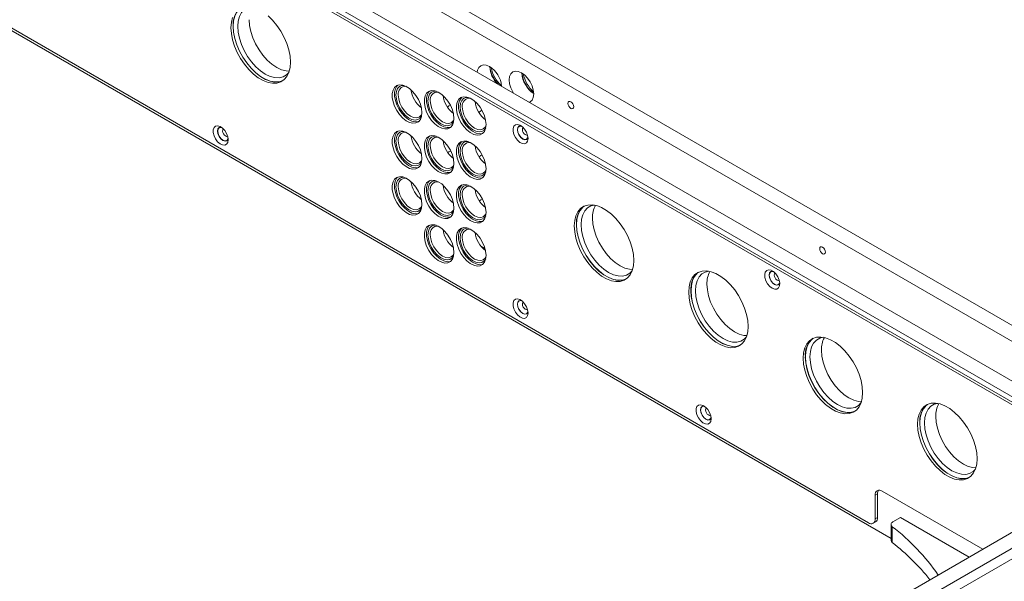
# Model space of a CAD drawing. Header units: millimetres. Extents: x -1824 to 791, y 646 to 1974.
# Tile 10 of 13: x 158 to 462, y 1292 to 1466. Entities that reach past the tile are written whole.
import ezdxf

# ---------------------------------------------------------------- set-up
doc = ezdxf.new("R2010")
doc.units = ezdxf.units.MM

msp = doc.modelspace()

# ---------------------------------------------------------------- linework, layer by layer
at = {"linetype": 'Continuous', "lineweight": 15}
for p, q in [((519.64, 1339.37), (19.72, 1627.97)), ((515.4, 1336.92), (15.47, 1625.52)), ((4.87, 1619.4), (504.79, 1330.8)), ((0.62, 1616.95), (500.55, 1328.35)), ((490.65, 1331.62), (9.11, 1609.6)), ((491.36, 1332.03), (9.82, 1610.01)), ((426.94, 1305.52), (68.41, 1512.5)), ((79.82, 1506.73), (419.94, 1310.38)), ((720.11, 1455.1), (317.26, 1222.54)), ((724.35, 1452.65), (318.87, 1218.57)), ((319.66, 1215.76), (724.35, 1449.38)), ((300.23, 1395.82), (301.48, 1395.09)), ((422.06, 1318.95), (422.77, 1319.36)), ((422.06, 1311.61), (422.06, 1318.95)), ((422.77, 1312.01), (422.77, 1319.36)), ((424.18, 1320.18), (455.29, 1302.22)), ((422.06, 1311.61), (422.77, 1312.01)), ((429.84, 1312.01), (427.53, 1310.68)), ((451.04, 1299.77), (429.84, 1312.01)), ((421.44, 1310.23), (422.15, 1310.64)), ((426.94, 1309.86), (426.94, 1304.96)), ((427.33, 1309.18), (427.33, 1304.28))]:
    msp.add_line(p, q, dxfattribs=at)
at = {"linetype": 'Continuous', "lineweight": 15, "flags": 128}
for points in [[(226.07, 1469.4), (225.66, 1469.07), (224.83, 1468.08), (224.22, 1466.83), (223.84, 1465.34), (223.72, 1463.67), (223.84, 1461.85), (224.22, 1459.93), (224.83, 1457.98), (225.66, 1456.03), (226.68, 1454.14), (227.88, 1452.38), (229.22, 1450.77), (230.65, 1449.37), (232.15, 1448.22), (233.67, 1447.34), (235.17, 1446.77), (236.6, 1446.51), (237.94, 1446.57), (239.05, 1446.91)], [(229.18, 1469.72), (228.14, 1469.46), (227.09, 1468.85), (226.24, 1467.94), (225.62, 1466.75), (225.23, 1465.32), (225.1, 1463.68)], [(223.51, 1466.42), (223.14, 1464.93), (223.01, 1463.26), (223.14, 1461.44), (223.51, 1459.52), (224.12, 1457.57), (224.95, 1455.62), (225.98, 1453.74), (227.17, 1451.97), (228.51, 1450.36), (229.95, 1448.96), (231.44, 1447.81), (232.96, 1446.94), (234.46, 1446.36), (235.89, 1446.1), (237.23, 1446.16), (238.43, 1446.55), (239.46, 1447.24), (240.29, 1448.23), (240.9, 1449.49), (241.27, 1450.97), (241.39, 1452.65)], [(241.39, 1452.65), (241.27, 1454.47), (240.9, 1456.38), (240.29, 1458.34), (239.46, 1460.28), (238.43, 1462.17), (237.23, 1463.94), (235.89, 1465.54), (234.46, 1466.94)], [(238.86, 1446.79), (237.95, 1446.53), (236.61, 1446.47), (235.17, 1446.73), (233.67, 1447.31), (232.15, 1448.19), (230.65, 1449.34), (229.21, 1450.75), (227.87, 1452.36), (226.66, 1454.13), (225.63, 1456.02), (224.8, 1457.97), (224.19, 1459.94), (223.81, 1461.86), (223.69, 1463.68)], [(225.1, 1463.68), (225.23, 1461.9), (225.62, 1460.02), (226.24, 1458.11), (227.09, 1456.21), (228.14, 1454.4), (229.36, 1452.71), (230.7, 1451.21), (232.14, 1449.94), (233.62, 1448.94), (235.1, 1448.23), (236.53, 1447.85), (237.87, 1447.8), (239.09, 1448.08), (240.14, 1448.68), (240.88, 1449.45)], [(228.64, 1465.73), (228.77, 1463.94), (229.15, 1462.07), (229.78, 1460.15), (230.63, 1458.26), (231.68, 1456.44), (232.89, 1454.75), (234.24, 1453.25), (235.67, 1451.98), (237.15, 1450.98), (238.63, 1450.27), (240.06, 1449.89), (241.01, 1449.82)], [(299.11, 1449.54), (299.21, 1450.13), (299.59, 1450.97), (300.19, 1451.53), (300.98, 1451.77), (301.89, 1451.68), (302.87, 1451.26)], [(310.32, 1443.07), (310.09, 1443.44), (309.49, 1444.69), (309.11, 1445.96), (308.98, 1447.17), (309.11, 1448.22), (309.49, 1449.06), (310.09, 1449.62), (310.88, 1449.86), (311.79, 1449.77), (312.77, 1449.35)], [(312.77, 1449.35), (313.75, 1448.64), (314.66, 1447.67), (315.44, 1446.53), (316.04, 1445.28), (316.42, 1444), (316.55, 1442.8), (316.42, 1441.74), (316.04, 1440.91), (315.44, 1440.35), (315.22, 1440.24)], [(282.01, 1437.03), (281.88, 1438.32), (281.52, 1439.69), (280.93, 1441.06), (280.16, 1442.36), (279.23, 1443.5), (278.21, 1444.45), (277.14, 1445.14), (276.09, 1445.53), (275.11, 1445.61), (274.26, 1445.36), (273.57, 1444.82), (273.09, 1443.99), (272.85, 1442.93), (272.85, 1441.7), (273.09, 1440.36), (273.57, 1438.98), (274.26, 1437.64), (275.11, 1436.41), (276.09, 1435.36), (277.14, 1434.54), (278.21, 1433.99), (279.23, 1433.76), (280.16, 1433.84), (280.93, 1434.24), (281.52, 1434.93), (281.88, 1435.88), (282.01, 1437.03)], [(274.53, 1445.48), (274.28, 1445.22), (273.8, 1444.4), (273.55, 1443.34), (273.55, 1442.11), (273.8, 1440.77), (274.28, 1439.39), (274.96, 1438.05), (275.82, 1436.82), (276.8, 1435.77), (277.85, 1434.95), (278.92, 1434.4), (279.94, 1434.17), (280.86, 1434.25), (281, 1434.29)], [(273.98, 1442.48), (274.11, 1443.59), (274.49, 1444.48), (275.1, 1445.1), (275.9, 1445.4), (276.46, 1445.42)], [(281.91, 1435.99), (281.46, 1435.35), (280.76, 1434.89), (279.88, 1434.75), (278.89, 1434.95), (277.86, 1435.47), (276.84, 1436.29), (275.9, 1437.34), (275.1, 1438.56), (274.49, 1439.88), (274.11, 1441.22), (273.98, 1442.48)], [(274.69, 1442.48), (274.82, 1441.27), (275.2, 1440), (275.8, 1438.75), (276.58, 1437.6), (277.49, 1436.64), (278.47, 1435.93), (279.45, 1435.51), (280.36, 1435.42), (281.15, 1435.66), (281.75, 1436.22), (282, 1436.67)], [(291.91, 1435.26), (291.78, 1436.55), (291.42, 1437.92), (290.83, 1439.29), (290.06, 1440.58), (289.13, 1441.73), (288.11, 1442.68), (287.04, 1443.36), (285.99, 1443.76), (285.01, 1443.83), (284.16, 1443.59), (283.47, 1443.05), (282.99, 1442.22), (282.75, 1441.16), (282.75, 1439.93), (282.99, 1438.59), (283.47, 1437.21), (284.16, 1435.87), (285.01, 1434.64), (285.99, 1433.59), (287.04, 1432.77), (288.11, 1432.22), (289.13, 1431.99), (290.06, 1432.07), (290.83, 1432.47), (291.42, 1433.16), (291.78, 1434.11), (291.91, 1435.26)], [(284.43, 1443.71), (284.18, 1443.45), (283.7, 1442.63), (283.45, 1441.57), (283.45, 1440.34), (283.7, 1439), (284.18, 1437.62), (284.86, 1436.28), (285.72, 1435.05), (286.7, 1434), (287.75, 1433.18), (288.82, 1432.63), (289.84, 1432.4), (290.76, 1432.48), (290.89, 1432.52)], [(283.88, 1440.71), (284.01, 1441.82), (284.39, 1442.71), (285, 1443.33), (285.8, 1443.63), (286.36, 1443.65)], [(301.81, 1433.35), (301.68, 1434.64), (301.32, 1436.01), (300.73, 1437.38), (299.95, 1438.67), (299.03, 1439.82), (298.01, 1440.77), (296.94, 1441.45), (295.89, 1441.85), (294.91, 1441.92), (294.06, 1441.68), (293.37, 1441.14), (292.89, 1440.31), (292.65, 1439.25), (292.65, 1438.02), (292.89, 1436.68), (293.37, 1435.3), (294.06, 1433.96), (294.91, 1432.73), (295.89, 1431.68), (296.94, 1430.86), (298.01, 1430.31), (299.03, 1430.08), (299.95, 1430.16), (300.73, 1430.56), (301.32, 1431.25), (301.68, 1432.2), (301.81, 1433.35)], [(291.81, 1434.22), (291.36, 1433.58), (290.65, 1433.12), (289.78, 1432.98), (288.79, 1433.18), (287.76, 1433.7), (286.74, 1434.51), (285.8, 1435.57), (285, 1436.79), (284.39, 1438.11), (284.01, 1439.44), (283.88, 1440.71)], [(284.59, 1440.71), (284.72, 1439.5), (285.1, 1438.23), (285.7, 1436.98), (286.48, 1435.83), (287.39, 1434.87), (288.37, 1434.16), (289.35, 1433.74), (290.26, 1433.65), (291.05, 1433.89), (291.65, 1434.45), (291.9, 1434.9)], [(289.87, 1438.77), (290.29, 1439.11), (290.82, 1439.31)], [(294.33, 1441.8), (294.08, 1441.54), (293.6, 1440.72), (293.35, 1439.66), (293.35, 1438.43), (293.6, 1437.09), (294.08, 1435.71), (294.76, 1434.37), (295.62, 1433.14), (296.6, 1432.09), (297.65, 1431.27), (298.72, 1430.72), (299.74, 1430.49), (300.66, 1430.57), (300.75, 1430.6)], [(293.78, 1438.8), (293.91, 1439.91), (294.29, 1440.8), (294.9, 1441.42), (295.7, 1441.72), (296.26, 1441.74)], [(328.02, 1440.4), (328.35, 1440.13), (328.64, 1439.74), (328.83, 1439.3), (328.9, 1438.87), (328.83, 1438.52), (328.64, 1438.3), (328.35, 1438.24), (328.02, 1438.36), (327.68, 1438.63), (327.39, 1439.02), (327.2, 1439.46), (327.13, 1439.89), (327.2, 1440.24), (327.39, 1440.46), (327.68, 1440.52), (328.02, 1440.4)], [(301.71, 1432.31), (301.26, 1431.67), (300.55, 1431.21), (299.68, 1431.07), (298.69, 1431.27), (297.66, 1431.79), (296.64, 1432.6), (295.7, 1433.66), (294.9, 1434.88), (294.29, 1436.2), (293.91, 1437.54), (293.78, 1438.8)], [(294.49, 1438.8), (294.62, 1437.59), (294.99, 1436.32), (295.6, 1435.07), (296.38, 1433.92), (297.29, 1432.96), (298.27, 1432.25), (299.25, 1431.83), (300.16, 1431.74), (300.95, 1431.98), (301.55, 1432.54), (301.8, 1432.99)], [(299.61, 1437.1), (300.19, 1437.63), (300.52, 1437.78)], [(222.16, 1428.64), (222.04, 1427.84), (221.67, 1427.27), (221.1, 1426.99), (220.4, 1427.04), (219.64, 1427.41), (218.89, 1428.06), (218.25, 1428.91), (217.78, 1429.89), (217.53, 1430.87), (217.53, 1431.76), (217.78, 1432.45), (218.25, 1432.88), (218.89, 1432.99), (219.64, 1432.78), (220.4, 1432.27), (221.1, 1431.5), (221.67, 1430.58), (222.04, 1429.59), (222.16, 1428.64)], [(314.79, 1429.05), (314.67, 1428.25), (314.3, 1427.68), (313.74, 1427.41), (313.03, 1427.46), (312.27, 1427.83), (311.52, 1428.48), (310.88, 1429.33), (310.41, 1430.3), (310.16, 1431.29), (310.16, 1432.17), (310.41, 1432.87), (310.88, 1433.3), (311.52, 1433.41), (312.27, 1433.2), (313.03, 1432.68), (313.74, 1431.92), (314.3, 1430.99), (314.67, 1430), (314.79, 1429.05)], [(312.75, 1432.91), (312.53, 1432.95), (311.99, 1432.85), (311.63, 1432.43), (311.5, 1431.77), (311.63, 1430.96), (311.99, 1430.13), (312.53, 1429.4), (313.17, 1428.89), (313.8, 1428.67), (314.34, 1428.77), (314.7, 1429.19), (314.77, 1429.4)], [(312.85, 1432.84), (312.54, 1432.9), (312.02, 1432.8), (311.66, 1432.4), (311.54, 1431.75), (311.66, 1430.96), (312.02, 1430.15), (312.54, 1429.43), (313.17, 1428.93), (313.79, 1428.72), (314.32, 1428.82), (314.67, 1429.22), (314.76, 1429.52)], [(220.12, 1432.49), (219.9, 1432.53), (219.36, 1432.43), (219, 1432.01), (218.87, 1431.35), (219, 1430.54), (219.36, 1429.71), (219.9, 1428.99), (220.54, 1428.47), (221.17, 1428.25), (221.71, 1428.36), (222.07, 1428.77), (222.14, 1428.98)], [(220.21, 1432.42), (219.91, 1432.49), (219.39, 1432.38), (219.03, 1431.98), (218.91, 1431.33), (219.03, 1430.54), (219.39, 1429.73), (219.91, 1429.02), (220.54, 1428.51), (221.16, 1428.3), (221.69, 1428.4), (222.04, 1428.81), (222.13, 1429.1)], [(220.43, 1431.35), (220.5, 1431.7), (220.69, 1431.92), (220.73, 1431.95)], [(221.98, 1429.79), (221.94, 1429.76), (221.65, 1429.7), (221.31, 1429.82), (220.97, 1430.09), (220.69, 1430.48), (220.5, 1430.92), (220.43, 1431.35)], [(282.01, 1422.84), (281.88, 1424.14), (281.52, 1425.51), (280.93, 1426.87), (280.16, 1428.17), (279.23, 1429.32), (278.21, 1430.26), (277.14, 1430.95), (276.09, 1431.34), (275.11, 1431.42), (274.26, 1431.18), (273.57, 1430.63), (273.09, 1429.8), (272.85, 1428.75), (272.85, 1427.51), (273.09, 1426.17), (273.57, 1424.79), (274.26, 1423.45), (275.11, 1422.22), (276.09, 1421.17), (277.14, 1420.35), (278.21, 1419.81), (279.23, 1419.57), (280.16, 1419.65), (280.93, 1420.05), (281.52, 1420.74), (281.88, 1421.69), (282.01, 1422.84)], [(274.53, 1431.29), (274.28, 1431.04), (273.8, 1430.21), (273.55, 1429.15), (273.55, 1427.92), (273.8, 1426.58), (274.28, 1425.2), (274.96, 1423.86), (275.82, 1422.63), (276.8, 1421.58), (277.85, 1420.76), (278.92, 1420.21), (279.94, 1419.98), (280.86, 1420.06), (281, 1420.1)], [(273.98, 1428.29), (274.11, 1429.4), (274.49, 1430.3), (275.1, 1430.91), (275.9, 1431.22), (276.46, 1431.24)], [(291.91, 1421.36), (291.78, 1422.66), (291.42, 1424.03), (290.83, 1425.4), (290.06, 1426.69), (289.13, 1427.84), (288.11, 1428.78), (287.04, 1429.47), (285.99, 1429.86), (285.01, 1429.94), (284.16, 1429.7), (283.47, 1429.15), (282.99, 1428.32), (282.75, 1427.27), (282.75, 1426.04), (282.99, 1424.69), (283.47, 1423.32), (284.16, 1421.98), (285.01, 1420.75), (285.99, 1419.69), (287.04, 1418.87), (288.11, 1418.33), (289.13, 1418.09), (290.06, 1418.17), (290.83, 1418.57), (291.42, 1419.26), (291.78, 1420.21), (291.91, 1421.36)], [(284.43, 1429.82), (284.18, 1429.56), (283.7, 1428.73), (283.45, 1427.68), (283.45, 1426.44), (283.7, 1425.1), (284.18, 1423.72), (284.86, 1422.38), (285.72, 1421.15), (286.7, 1420.1), (287.75, 1419.28), (288.82, 1418.74), (289.84, 1418.5), (290.76, 1418.58), (290.89, 1418.62)], [(283.88, 1426.81), (284.01, 1427.93), (284.39, 1428.82), (285, 1429.44), (285.8, 1429.74), (286.36, 1429.76)], [(313.06, 1431.77), (313.13, 1432.12), (313.32, 1432.34), (313.36, 1432.36)], [(314.61, 1430.2), (314.57, 1430.18), (314.28, 1430.12), (313.94, 1430.24), (313.61, 1430.51), (313.32, 1430.9), (313.13, 1431.34), (313.06, 1431.77)], [(281.91, 1421.8), (281.46, 1421.16), (280.76, 1420.7), (279.88, 1420.56), (278.89, 1420.76), (277.86, 1421.28), (276.84, 1422.1), (275.9, 1423.15), (275.1, 1424.37), (274.49, 1425.69), (274.11, 1427.03), (273.98, 1428.29)], [(274.69, 1428.29), (274.82, 1427.09), (275.2, 1425.81), (275.8, 1424.56), (276.58, 1423.42), (277.49, 1422.45), (278.47, 1421.74), (279.45, 1421.32), (280.36, 1421.23), (281.15, 1421.47), (281.75, 1422.03), (282, 1422.49)], [(291.81, 1420.32), (291.36, 1419.68), (290.65, 1419.22), (289.78, 1419.09), (288.79, 1419.28), (287.76, 1419.81), (286.74, 1420.62), (285.8, 1421.67), (285, 1422.9), (284.39, 1424.22), (284.01, 1425.55), (283.88, 1426.81)], [(284.59, 1426.81), (284.72, 1425.61), (285.1, 1424.34), (285.7, 1423.08), (286.48, 1421.94), (287.39, 1420.97), (288.37, 1420.26), (289.35, 1419.84), (290.26, 1419.75), (291.05, 1420), (291.65, 1420.55), (291.9, 1421.01)], [(301.81, 1419.69), (301.68, 1420.99), (301.32, 1422.36), (300.73, 1423.72), (299.95, 1425.02), (299.03, 1426.17), (298.01, 1427.11), (296.94, 1427.8), (295.89, 1428.19), (294.91, 1428.27), (294.06, 1428.03), (293.37, 1427.48), (292.89, 1426.65), (292.65, 1425.6), (292.65, 1424.36), (292.89, 1423.02), (293.37, 1421.65), (294.06, 1420.31), (294.91, 1419.08), (295.89, 1418.02), (296.94, 1417.2), (298.01, 1416.66), (299.03, 1416.42), (299.95, 1416.5), (300.73, 1416.9), (301.32, 1417.59), (301.68, 1418.54), (301.81, 1419.69)], [(294.33, 1428.15), (294.08, 1427.89), (293.6, 1427.06), (293.35, 1426.01), (293.35, 1424.77), (293.6, 1423.43), (294.08, 1422.05), (294.76, 1420.71), (295.62, 1419.48), (296.6, 1418.43), (297.65, 1417.61), (298.72, 1417.07), (299.74, 1416.83), (300.66, 1416.91), (300.79, 1416.95)], [(293.78, 1425.14), (293.91, 1426.25), (294.29, 1427.15), (294.9, 1427.76), (295.7, 1428.07), (296.26, 1428.09)], [(289.98, 1424.71), (290.29, 1424.93), (290.95, 1425.16)], [(301.71, 1418.65), (301.26, 1418.01), (300.55, 1417.55), (299.68, 1417.41), (298.69, 1417.61), (297.66, 1418.14), (296.64, 1418.95), (295.7, 1420), (294.9, 1421.22), (294.29, 1422.55), (293.91, 1423.88), (293.78, 1425.14)], [(294.49, 1425.14), (294.62, 1423.94), (294.99, 1422.66), (295.6, 1421.41), (296.38, 1420.27), (297.29, 1419.3), (298.27, 1418.59), (299.25, 1418.17), (300.16, 1418.08), (300.95, 1418.32), (301.55, 1418.88), (301.8, 1419.34)], [(299.66, 1423.37), (300.19, 1423.84), (300.58, 1424.01)], [(282.01, 1408.67), (281.88, 1409.96), (281.52, 1411.33), (280.93, 1412.7), (280.16, 1413.99), (279.23, 1415.14), (278.21, 1416.09), (277.14, 1416.77), (276.09, 1417.17), (275.11, 1417.24), (274.26, 1417), (273.57, 1416.45), (273.09, 1415.63), (272.85, 1414.57), (272.85, 1413.34), (273.09, 1412), (273.57, 1410.62), (274.26, 1409.28), (275.11, 1408.05), (276.09, 1407), (277.14, 1406.18), (278.21, 1405.63), (279.23, 1405.4), (280.16, 1405.48), (280.93, 1405.88), (281.52, 1406.57), (281.88, 1407.52), (282.01, 1408.67)], [(274.53, 1417.12), (274.28, 1416.86), (273.8, 1416.04), (273.55, 1414.98), (273.55, 1413.75), (273.8, 1412.41), (274.28, 1411.03), (274.96, 1409.69), (275.82, 1408.46), (276.8, 1407.41), (277.85, 1406.59), (278.92, 1406.04), (279.94, 1405.81), (280.86, 1405.89), (281, 1405.93)], [(273.98, 1414.12), (274.11, 1415.23), (274.49, 1416.12), (275.1, 1416.74), (275.9, 1417.04), (276.46, 1417.06)], [(291.91, 1407.58), (291.78, 1408.87), (291.42, 1410.24), (290.83, 1411.61), (290.06, 1412.9), (289.13, 1414.05), (288.11, 1415), (287.04, 1415.68), (285.99, 1416.08), (285.01, 1416.15), (284.16, 1415.91), (283.47, 1415.36), (282.99, 1414.54), (282.75, 1413.48), (282.75, 1412.25), (282.99, 1410.91), (283.47, 1409.53), (284.16, 1408.19), (285.01, 1406.96), (285.99, 1405.91), (287.04, 1405.09), (288.11, 1404.54), (289.13, 1404.31), (290.06, 1404.39), (290.83, 1404.79), (291.42, 1405.48), (291.78, 1406.42), (291.91, 1407.58)], [(284.43, 1416.03), (284.18, 1415.77), (283.7, 1414.95), (283.45, 1413.89), (283.45, 1412.66), (283.7, 1411.32), (284.18, 1409.94), (284.86, 1408.6), (285.72, 1407.37), (286.7, 1406.31), (287.75, 1405.49), (288.82, 1404.95), (289.84, 1404.71), (290.76, 1404.8), (290.89, 1404.84)], [(283.88, 1413.03), (284.01, 1414.14), (284.39, 1415.03), (285, 1415.65), (285.8, 1415.95), (286.36, 1415.97)], [(301.81, 1406.24), (301.68, 1407.53), (301.32, 1408.9), (300.73, 1410.27), (299.95, 1411.56), (299.03, 1412.71), (298.01, 1413.65), (296.94, 1414.34), (295.89, 1414.73), (294.91, 1414.81), (294.06, 1414.57), (293.37, 1414.02), (292.89, 1413.2), (292.65, 1412.14), (292.65, 1410.91), (292.89, 1409.57), (293.37, 1408.19), (294.06, 1406.85), (294.91, 1405.62), (295.89, 1404.57), (296.94, 1403.74), (298.01, 1403.2), (299.03, 1402.96), (299.95, 1403.05), (300.73, 1403.44), (301.32, 1404.14), (301.68, 1405.08), (301.81, 1406.24)], [(294.33, 1414.69), (294.08, 1414.43), (293.6, 1413.61), (293.35, 1412.55), (293.35, 1411.32), (293.6, 1409.97), (294.08, 1408.6), (294.76, 1407.26), (295.62, 1406.03), (296.6, 1404.97), (297.65, 1404.15), (298.72, 1403.61), (299.74, 1403.37), (300.66, 1403.46), (300.79, 1403.5)], [(293.78, 1411.68), (293.91, 1412.8), (294.29, 1413.69), (294.9, 1414.31), (295.7, 1414.61), (296.26, 1414.63)], [(281.91, 1407.63), (281.46, 1406.99), (280.76, 1406.53), (279.88, 1406.39), (278.89, 1406.59), (277.86, 1407.11), (276.84, 1407.92), (275.9, 1408.98), (275.1, 1410.2), (274.49, 1411.52), (274.11, 1412.85), (273.98, 1414.12)], [(274.69, 1414.12), (274.82, 1412.91), (275.2, 1411.64), (275.8, 1410.39), (276.58, 1409.24), (277.49, 1408.28), (278.47, 1407.57), (279.45, 1407.15), (280.36, 1407.06), (281.15, 1407.3), (281.75, 1407.86), (282, 1408.31)], [(291.81, 1406.54), (291.36, 1405.9), (290.65, 1405.44), (289.78, 1405.3), (288.79, 1405.5), (287.76, 1406.02), (286.74, 1406.83), (285.8, 1407.88), (285, 1409.11), (284.39, 1410.43), (284.01, 1411.76), (283.88, 1413.03)], [(284.59, 1413.03), (284.72, 1411.82), (285.1, 1410.55), (285.7, 1409.3), (286.48, 1408.15), (287.39, 1407.19), (288.37, 1406.47), (289.35, 1406.06), (290.26, 1405.97), (291.05, 1406.21), (291.65, 1406.77), (291.9, 1407.22)], [(301.71, 1405.19), (301.26, 1404.56), (300.55, 1404.09), (299.68, 1403.96), (298.69, 1404.16), (297.66, 1404.68), (296.64, 1405.49), (295.7, 1406.54), (294.9, 1407.77), (294.29, 1409.09), (293.91, 1410.42), (293.78, 1411.68)], [(294.49, 1411.68), (294.62, 1410.48), (294.99, 1409.21), (295.6, 1407.96), (296.38, 1406.81), (297.29, 1405.85), (298.27, 1405.13), (299.25, 1404.72), (300.16, 1404.63), (300.95, 1404.87), (301.55, 1405.43), (301.8, 1405.88)], [(299.75, 1409.77), (300.19, 1410.13), (300.7, 1410.33)], [(347.46, 1391.42), (347.34, 1393.23), (346.96, 1395.15), (346.35, 1397.11), (345.52, 1399.05), (344.49, 1400.94), (343.3, 1402.71), (341.96, 1404.31), (340.53, 1405.71), (339.03, 1406.86), (337.51, 1407.74), (336.01, 1408.31), (334.58, 1408.57), (333.24, 1408.51), (332.04, 1408.13), (331.01, 1407.43), (330.18, 1406.44), (329.57, 1405.19), (329.2, 1403.7), (329.08, 1402.03), (329.2, 1400.21), (329.57, 1398.29), (330.18, 1396.34), (331.01, 1394.39), (332.04, 1392.51), (333.24, 1390.74), (334.58, 1389.13), (336.01, 1387.73), (337.51, 1386.58), (339.03, 1385.7), (340.53, 1385.13), (341.96, 1384.87), (343.3, 1384.93), (344.49, 1385.32), (345.52, 1386.01), (346.35, 1387), (346.96, 1388.26), (347.34, 1389.74), (347.46, 1391.42)], [(335.25, 1408.49), (334.21, 1408.23), (333.16, 1407.62), (332.31, 1406.71), (331.68, 1405.52), (331.3, 1404.09), (331.17, 1402.45)], [(332.13, 1408.17), (331.72, 1407.84), (330.89, 1406.85), (330.28, 1405.6), (329.91, 1404.11), (329.78, 1402.44), (329.91, 1400.62), (330.28, 1398.7), (330.89, 1396.74), (331.72, 1394.8), (332.75, 1392.91), (333.95, 1391.15), (335.28, 1389.54), (336.72, 1388.14), (338.22, 1386.99), (339.73, 1386.11), (341.23, 1385.54), (342.67, 1385.28), (344, 1385.34), (345.11, 1385.68)], [(291.91, 1393.86), (291.78, 1395.16), (291.42, 1396.53), (290.83, 1397.9), (290.06, 1399.19), (289.13, 1400.34), (288.11, 1401.28), (287.04, 1401.97), (285.99, 1402.36), (285.01, 1402.44), (284.16, 1402.2), (283.47, 1401.65), (282.99, 1400.82), (282.75, 1399.77), (282.75, 1398.54), (282.99, 1397.19), (283.47, 1395.82), (284.16, 1394.48), (285.01, 1393.25), (285.99, 1392.19), (287.04, 1391.37), (288.11, 1390.83), (289.13, 1390.59), (290.06, 1390.67), (290.83, 1391.07), (291.42, 1391.76), (291.78, 1392.71), (291.91, 1393.86)], [(344.38, 1385.38), (344.02, 1385.3), (342.68, 1385.24), (341.24, 1385.5), (339.74, 1386.08), (338.21, 1386.96), (336.71, 1388.11), (335.27, 1389.52), (333.93, 1391.13), (332.73, 1392.9), (331.7, 1394.79), (330.87, 1396.74), (330.25, 1398.71), (329.88, 1400.63), (329.75, 1402.45)], [(331.17, 1402.45), (331.3, 1400.67), (331.68, 1398.79), (332.31, 1396.88), (333.16, 1394.98), (334.21, 1393.17), (335.43, 1391.48), (336.77, 1389.98), (338.2, 1388.71), (339.68, 1387.71), (341.16, 1387), (342.59, 1386.62), (343.94, 1386.57), (345.16, 1386.85), (346.21, 1387.45), (346.95, 1388.22)], [(334.7, 1404.49), (334.83, 1402.71), (335.22, 1400.84), (335.84, 1398.92), (336.7, 1397.02), (337.75, 1395.21), (338.96, 1393.52), (340.31, 1392.02), (341.74, 1390.75), (343.22, 1389.75), (344.7, 1389.04), (346.13, 1388.66), (347.07, 1388.59)], [(284.43, 1402.32), (284.18, 1402.06), (283.7, 1401.23), (283.45, 1400.18), (283.45, 1398.94), (283.7, 1397.6), (284.18, 1396.22), (284.86, 1394.88), (285.72, 1393.65), (286.7, 1392.6), (287.75, 1391.78), (288.82, 1391.24), (289.84, 1391), (290.76, 1391.08), (290.89, 1391.12)], [(283.88, 1399.31), (284.01, 1400.43), (284.39, 1401.32), (285, 1401.93), (285.8, 1402.24), (286.36, 1402.26)], [(301.81, 1392.95), (301.68, 1394.24), (301.32, 1395.61), (300.73, 1396.98), (299.95, 1398.27), (299.03, 1399.42), (298.01, 1400.36), (296.94, 1401.05), (295.89, 1401.44), (294.91, 1401.52), (294.06, 1401.28), (293.37, 1400.73), (292.89, 1399.91), (292.65, 1398.85), (292.65, 1397.62), (292.89, 1396.28), (293.37, 1394.9), (294.06, 1393.56), (294.91, 1392.33), (295.89, 1391.28), (296.94, 1390.45), (298.01, 1389.91), (299.03, 1389.67), (299.95, 1389.76), (300.73, 1390.15), (301.32, 1390.85), (301.68, 1391.79), (301.81, 1392.95)], [(294.33, 1401.4), (294.08, 1401.14), (293.6, 1400.32), (293.35, 1399.26), (293.35, 1398.03), (293.6, 1396.69), (294.08, 1395.31), (294.76, 1393.97), (295.62, 1392.74), (296.6, 1391.68), (297.65, 1390.86), (298.72, 1390.32), (299.74, 1390.08), (300.66, 1390.17), (300.79, 1390.21)], [(293.78, 1398.39), (293.91, 1399.51), (294.29, 1400.4), (294.9, 1401.02), (295.7, 1401.32), (296.26, 1401.34)], [(291.81, 1392.82), (291.36, 1392.18), (290.65, 1391.72), (289.78, 1391.59), (288.79, 1391.78), (287.76, 1392.31), (286.74, 1393.12), (285.8, 1394.17), (285, 1395.4), (284.39, 1396.72), (284.01, 1398.05), (283.88, 1399.31)], [(284.59, 1399.31), (284.72, 1398.11), (285.1, 1396.84), (285.7, 1395.58), (286.48, 1394.44), (287.39, 1393.47), (288.37, 1392.76), (289.35, 1392.34), (290.26, 1392.25), (291.05, 1392.5), (291.65, 1393.05), (291.9, 1393.51)], [(301.71, 1391.9), (301.26, 1391.27), (300.55, 1390.8), (299.68, 1390.67), (298.69, 1390.87), (297.66, 1391.39), (296.64, 1392.2), (295.7, 1393.25), (294.9, 1394.48), (294.29, 1395.8), (293.91, 1397.13), (293.78, 1398.39)], [(294.49, 1398.39), (294.62, 1397.19), (294.99, 1395.92), (295.6, 1394.67), (296.38, 1393.52), (297.29, 1392.56), (298.27, 1391.84), (299.25, 1391.43), (300.16, 1391.34), (300.95, 1391.58), (301.55, 1392.14), (301.8, 1392.59)], [(405.8, 1393.46), (406.14, 1393.34), (406.42, 1393.4), (406.61, 1393.62), (406.68, 1393.97), (406.61, 1394.4), (406.42, 1394.84), (406.14, 1395.23), (405.8, 1395.5), (405.46, 1395.62), (405.17, 1395.56), (404.98, 1395.34), (404.91, 1394.99), (404.98, 1394.56), (405.17, 1394.12), (405.46, 1393.73), (405.8, 1393.46)], [(382.82, 1371), (382.69, 1372.82), (382.32, 1374.74), (381.71, 1376.7), (380.88, 1378.64), (379.85, 1380.53), (378.65, 1382.3), (377.32, 1383.9), (375.88, 1385.3), (374.38, 1386.45), (372.86, 1387.33), (371.37, 1387.9), (369.93, 1388.16), (368.6, 1388.1), (367.4, 1387.72), (366.37, 1387.02), (365.54, 1386.03), (364.93, 1384.78), (364.56, 1383.29), (364.43, 1381.62), (364.56, 1379.8), (364.93, 1377.88), (365.54, 1375.93), (366.37, 1373.98), (367.4, 1372.1), (368.6, 1370.33), (369.93, 1368.72), (371.37, 1367.32), (372.86, 1366.17), (374.38, 1365.29), (375.88, 1364.72), (377.32, 1364.46), (378.65, 1364.52), (379.85, 1364.91), (380.88, 1365.6), (381.71, 1366.59), (382.32, 1367.85), (382.69, 1369.33), (382.82, 1371)], [(367.49, 1387.76), (367.08, 1387.43), (366.25, 1386.44), (365.64, 1385.19), (365.26, 1383.7), (365.14, 1382.03), (365.26, 1380.21), (365.64, 1378.29), (366.25, 1376.33), (367.08, 1374.39), (368.11, 1372.5), (369.3, 1370.74), (370.64, 1369.13), (372.07, 1367.73), (373.57, 1366.58), (375.09, 1365.7), (376.59, 1365.13), (378.02, 1364.87), (379.36, 1364.93), (380.47, 1365.27)], [(370.6, 1388.08), (369.56, 1387.82), (368.52, 1387.21), (367.66, 1386.3), (367.04, 1385.11), (366.65, 1383.68), (366.52, 1382.04)], [(390.24, 1382.8), (389.48, 1383.39), (388.81, 1384.2), (388.29, 1385.15), (387.98, 1386.14), (387.92, 1387.06), (388.1, 1387.82), (388.52, 1388.32), (389.13, 1388.51), (389.86, 1388.38), (390.62, 1387.94), (391.35, 1387.23), (391.96, 1386.33), (392.38, 1385.35), (392.57, 1384.38), (392.5, 1383.53), (392.19, 1382.9), (391.67, 1382.55), (391, 1382.51), (390.24, 1382.8)], [(389.29, 1386.87), (389.41, 1387.53), (389.77, 1387.94), (390.31, 1388.05), (390.53, 1388.01)], [(392.54, 1384.62), (392.45, 1384.32), (392.1, 1383.92), (391.57, 1383.81), (390.95, 1384.03), (390.33, 1384.53), (389.8, 1385.24), (389.45, 1386.06), (389.32, 1386.85), (389.45, 1387.49), (389.8, 1387.9), (390.33, 1388), (390.63, 1387.93)], [(391.15, 1387.46), (391.1, 1387.44), (390.91, 1387.22), (390.84, 1386.87)], [(392.56, 1384.5), (392.48, 1384.29), (392.12, 1383.87), (391.58, 1383.77), (390.95, 1383.99), (390.31, 1384.5), (389.77, 1385.23), (389.41, 1386.06), (389.29, 1386.87)], [(390.84, 1386.87), (390.91, 1386.44), (391.1, 1386), (391.39, 1385.61), (391.73, 1385.34), (392.06, 1385.22), (392.35, 1385.27), (392.39, 1385.3)], [(379.74, 1364.97), (379.37, 1364.89), (378.04, 1364.83), (376.59, 1365.09), (375.09, 1365.67), (373.57, 1366.55), (372.07, 1367.7), (370.63, 1369.11), (369.29, 1370.72), (368.09, 1372.49), (367.05, 1374.38), (366.22, 1376.33), (365.61, 1378.3), (365.23, 1380.22), (365.11, 1382.04)], [(366.52, 1382.04), (366.65, 1380.26), (367.04, 1378.38), (367.66, 1376.47), (368.52, 1374.57), (369.56, 1372.76), (370.78, 1371.07), (372.13, 1369.57), (373.56, 1368.3), (375.04, 1367.3), (376.52, 1366.59), (377.95, 1366.21), (379.3, 1366.16), (380.51, 1366.44), (381.56, 1367.04), (382.3, 1367.81)], [(370.06, 1384.08), (370.19, 1382.3), (370.57, 1380.43), (371.2, 1378.51), (372.05, 1376.61), (373.1, 1374.8), (374.32, 1373.11), (375.66, 1371.61), (377.09, 1370.34), (378.57, 1369.34), (380.05, 1368.63), (381.49, 1368.25), (382.43, 1368.18)], [(314.79, 1375.16), (314.67, 1374.36), (314.3, 1373.79), (313.74, 1373.52), (313.03, 1373.57), (312.27, 1373.94), (311.52, 1374.58), (310.88, 1375.44), (310.41, 1376.41), (310.16, 1377.4), (310.16, 1378.28), (310.41, 1378.98), (310.88, 1379.4), (311.52, 1379.52), (312.27, 1379.31), (313.03, 1378.79), (313.74, 1378.03), (314.3, 1377.1), (314.67, 1376.11), (314.79, 1375.16)], [(312.75, 1379.02), (312.53, 1379.06), (311.99, 1378.95), (311.63, 1378.54), (311.5, 1377.88), (311.63, 1377.07), (311.99, 1376.24), (312.53, 1375.51), (313.17, 1375), (313.8, 1374.78), (314.34, 1374.88), (314.7, 1375.3), (314.77, 1375.51)], [(312.85, 1378.94), (312.54, 1379.01), (312.02, 1378.91), (311.66, 1378.5), (311.54, 1377.86), (311.66, 1377.07), (312.02, 1376.25), (312.54, 1375.54), (313.17, 1375.04), (313.79, 1374.82), (314.32, 1374.93), (314.67, 1375.33), (314.76, 1375.63)], [(313.06, 1377.88), (313.13, 1378.23), (313.32, 1378.45), (313.36, 1378.47)], [(314.61, 1376.31), (314.57, 1376.28), (314.28, 1376.23), (313.94, 1376.35), (313.61, 1376.62), (313.32, 1377.01), (313.13, 1377.45), (313.06, 1377.88)], [(418.17, 1350.59), (418.05, 1352.41), (417.67, 1354.33), (417.06, 1356.29), (416.23, 1358.23), (415.2, 1360.12), (414.01, 1361.89), (412.67, 1363.49), (411.24, 1364.89), (409.74, 1366.04), (408.22, 1366.92), (406.72, 1367.49), (405.29, 1367.75), (403.95, 1367.69), (402.75, 1367.31), (401.73, 1366.61), (400.89, 1365.62), (400.28, 1364.37), (399.91, 1362.88), (399.79, 1361.21), (399.91, 1359.39), (400.28, 1357.47), (400.89, 1355.52), (401.73, 1353.57), (402.75, 1351.69), (403.95, 1349.92), (405.29, 1348.31), (406.72, 1346.91), (408.22, 1345.76), (409.74, 1344.88), (411.24, 1344.31), (412.67, 1344.05), (414.01, 1344.11), (415.2, 1344.5), (416.23, 1345.19), (417.06, 1346.18), (417.67, 1347.44), (418.05, 1348.92), (418.17, 1350.59)], [(402.84, 1367.35), (402.43, 1367.02), (401.6, 1366.03), (400.99, 1364.78), (400.62, 1363.29), (400.49, 1361.62), (400.62, 1359.8), (400.99, 1357.88), (401.6, 1355.92), (402.43, 1353.98), (403.46, 1352.09), (404.66, 1350.33), (405.99, 1348.72), (407.43, 1347.32), (408.93, 1346.17), (410.45, 1345.29), (411.94, 1344.72), (413.38, 1344.46), (414.71, 1344.52), (415.82, 1344.86)], [(405.96, 1367.67), (404.92, 1367.41), (403.87, 1366.8), (403.02, 1365.89), (402.39, 1364.7), (402.01, 1363.27), (401.88, 1361.63)], [(405.41, 1363.67), (405.54, 1361.89), (405.93, 1360.01), (406.55, 1358.1), (407.41, 1356.2), (408.46, 1354.39), (409.67, 1352.7), (411.02, 1351.2), (412.45, 1349.93), (413.93, 1348.93), (415.41, 1348.22), (416.84, 1347.84), (417.78, 1347.77)], [(415.64, 1344.74), (414.73, 1344.48), (413.39, 1344.42), (411.95, 1344.68), (410.45, 1345.26), (408.92, 1346.14), (407.42, 1347.29), (405.98, 1348.7), (404.64, 1350.31), (403.44, 1352.08), (402.41, 1353.97), (401.58, 1355.92), (400.96, 1357.89), (400.59, 1359.81), (400.46, 1361.63)], [(401.88, 1361.63), (402.01, 1359.85), (402.39, 1357.97), (403.02, 1356.06), (403.87, 1354.16), (404.92, 1352.35), (406.14, 1350.66), (407.48, 1349.16), (408.91, 1347.89), (410.39, 1346.89), (411.87, 1346.18), (413.31, 1345.8), (414.65, 1345.74), (415.87, 1346.03), (416.92, 1346.63), (417.66, 1347.4)], [(371.36, 1342.51), (371.23, 1341.7), (370.87, 1341.14), (370.3, 1340.86), (369.6, 1340.91), (368.83, 1341.28), (368.09, 1341.93), (367.45, 1342.78), (366.98, 1343.76), (366.73, 1344.74), (366.73, 1345.63), (366.98, 1346.32), (367.45, 1346.75), (368.09, 1346.86), (368.83, 1346.65), (369.6, 1346.14), (370.3, 1345.37), (370.87, 1344.45), (371.23, 1343.45), (371.36, 1342.51)], [(369.32, 1346.36), (369.1, 1346.4), (368.56, 1346.3), (368.2, 1345.88), (368.07, 1345.22), (368.2, 1344.41), (368.56, 1343.58), (369.1, 1342.86), (369.73, 1342.34), (370.37, 1342.12), (370.91, 1342.23), (371.27, 1342.64), (371.34, 1342.85)], [(369.41, 1346.29), (369.11, 1346.36), (368.58, 1346.25), (368.23, 1345.85), (368.11, 1345.2), (368.23, 1344.41), (368.58, 1343.6), (369.11, 1342.89), (369.73, 1342.38), (370.36, 1342.17), (370.88, 1342.27), (371.24, 1342.68), (371.33, 1342.97)], [(369.63, 1345.22), (369.7, 1345.57), (369.89, 1345.79), (369.93, 1345.82)], [(371.18, 1343.66), (371.14, 1343.63), (370.85, 1343.57), (370.51, 1343.69), (370.17, 1343.96), (369.89, 1344.35), (369.7, 1344.79), (369.63, 1345.22)], [(453.53, 1330.18), (453.4, 1332), (453.03, 1333.92), (452.42, 1335.88), (451.59, 1337.82), (450.56, 1339.71), (449.36, 1341.48), (448.03, 1343.08), (446.59, 1344.48), (445.09, 1345.63), (443.58, 1346.51), (442.08, 1347.08), (440.64, 1347.34), (439.31, 1347.28), (438.11, 1346.9), (437.08, 1346.2), (436.25, 1345.21), (435.64, 1343.96), (435.27, 1342.47), (435.14, 1340.8), (435.27, 1338.98), (435.64, 1337.06), (436.25, 1335.11), (437.08, 1333.16), (438.11, 1331.28), (439.31, 1329.51), (440.64, 1327.9), (442.08, 1326.5), (443.58, 1325.35), (445.09, 1324.47), (446.59, 1323.9), (448.03, 1323.64), (449.36, 1323.7), (450.56, 1324.09), (451.59, 1324.78), (452.42, 1325.77), (453.03, 1327.03), (453.4, 1328.51), (453.53, 1330.18)], [(438.2, 1346.94), (437.79, 1346.61), (436.96, 1345.62), (436.35, 1344.37), (435.97, 1342.88), (435.85, 1341.21), (435.97, 1339.39), (436.35, 1337.47), (436.96, 1335.51), (437.79, 1333.57), (438.82, 1331.68), (440.01, 1329.92), (441.35, 1328.31), (442.78, 1326.91), (444.28, 1325.76), (445.8, 1324.88), (447.3, 1324.31), (448.73, 1324.05), (450.07, 1324.11), (451.18, 1324.45)], [(441.31, 1347.26), (440.28, 1347), (439.23, 1346.39), (438.37, 1345.48), (437.75, 1344.29), (437.36, 1342.86), (437.23, 1341.22)], [(440.77, 1343.26), (440.9, 1341.48), (441.28, 1339.6), (441.91, 1337.69), (442.76, 1335.79), (443.81, 1333.98), (445.03, 1332.29), (446.37, 1330.79), (447.81, 1329.52), (449.28, 1328.52), (450.76, 1327.81), (452.2, 1327.43), (453.14, 1327.36)], [(450.99, 1324.33), (450.09, 1324.07), (448.75, 1324.01), (447.31, 1324.27), (445.8, 1324.85), (444.28, 1325.73), (442.78, 1326.88), (441.34, 1328.29), (440, 1329.9), (438.8, 1331.67), (437.76, 1333.56), (436.93, 1335.51), (436.32, 1337.48), (435.95, 1339.4), (435.82, 1341.22)], [(437.23, 1341.22), (437.36, 1339.44), (437.75, 1337.56), (438.37, 1335.65), (439.23, 1333.75), (440.28, 1331.94), (441.49, 1330.25), (442.84, 1328.75), (444.27, 1327.48), (445.75, 1326.48), (447.23, 1325.77), (448.66, 1325.39), (450.01, 1325.33), (451.22, 1325.62), (452.27, 1326.22), (453.02, 1326.99)], [(427.53, 1310.68), (427.3, 1310.52), (427.12, 1310.35), (427.01, 1310.15), (426.95, 1309.95), (426.95, 1309.75), (427.02, 1309.55), (427.15, 1309.35), (427.33, 1309.18)]]:
    msp.add_lwpolyline(points, dxfattribs=at)
at = {"linetype": 'Continuous', "lineweight": 15}
for centre, radius, start, end in [((230.35, 1464.33), 6.69, 132.0462, 185.5423), ((298.46, 1444.33), 8.22, 6.0834, 57.5415), ((311.3, 1451.75), 8.35, 183.7694, 223.625), ((312.32, 1452.33), 9.39, 186.9948, 223.815), ((313.65, 1453.12), 10.51, 192.0616, 227.933), ((321.04, 1449.76), 8.18, 183.2894, 236.7052), ((321.98, 1450.3), 9.14, 186.4573, 233.5374), ((323.55, 1451.21), 10.5, 192.0604, 227.9342), ((276.94, 1442.87), 2.29, 86.0856, 189.972), ((286.93, 1445.18), 8.38, 187.294, 232.7007), ((286.84, 1441.1), 2.29, 86.0853, 189.9721), ((296.83, 1443.41), 8.38, 187.2937, 232.7009), ((296.74, 1439.19), 2.29, 86.0852, 189.9724), ((306.73, 1441.5), 8.38, 187.294, 232.7006), ((276.94, 1428.69), 2.29, 86.085, 189.9725), ((286.93, 1430.99), 8.38, 187.2939, 232.7007), ((286.84, 1427.21), 2.29, 86.0856, 189.9719), ((296.83, 1429.51), 8.38, 187.2939, 232.7007), ((296.74, 1425.54), 2.29, 86.0857, 189.9718), ((306.73, 1427.84), 8.38, 187.2939, 232.7007), ((276.94, 1414.51), 2.29, 86.0853, 189.9722), ((286.93, 1416.81), 8.38, 187.2941, 232.7006), ((286.84, 1413.42), 2.29, 86.0856, 189.9719), ((296.83, 1415.72), 8.38, 187.2939, 232.7008), ((296.74, 1412.08), 2.29, 86.0855, 189.9719), ((306.73, 1414.38), 8.38, 187.2939, 232.7007), ((336.42, 1403.1), 6.69, 132.0456, 185.5428), ((342.31, 1404.77), 7.61, 151.4142, 182.0845), ((286.84, 1399.71), 2.29, 86.0853, 189.9722), ((296.83, 1402.01), 8.38, 187.2939, 232.7007), ((296.74, 1398.79), 2.29, 86.0855, 189.9719), ((306.73, 1401.09), 8.38, 187.2939, 232.7007), ((371.77, 1382.69), 6.69, 132.0456, 185.5428), ((377.67, 1384.36), 7.61, 151.4142, 182.0845), ((407.13, 1362.28), 6.69, 132.0454, 185.543), ((413.02, 1363.95), 7.61, 151.414, 182.0847), ((442.48, 1341.87), 6.69, 132.0455, 185.5428), ((448.38, 1343.54), 7.61, 151.4141, 182.0845), ((423.35, 1319.16), 1.31, 50.7969, 189.2141), ((424.55, 1319.45), 1.78, 145.5847, 182.8218), ((420.77, 1311.4), 1.31, 230.7967, 9.2138), ((421.27, 1311.86), 1.5, 305.5982, 5.7138), ((388.02, 1257.76), 64.72, 34.3161, 52.6023), ((427.82, 1305.01), 0.88, 183.0713, 236.1109), ((385.5, 1250.21), 68.36, 38.5412, 52.2758)]:
    msp.add_arc(centre, radius, start, end, dxfattribs=at)

doc.saveas('drawing.dxf')
